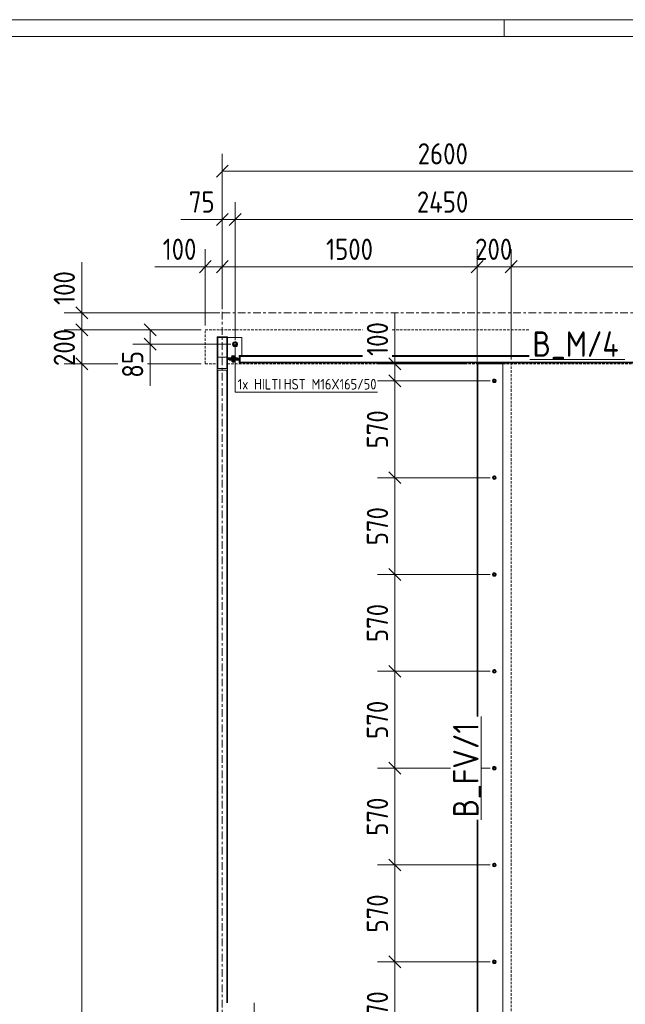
# Model space of a CAD drawing. Header units: millimetres. Extents: x 2063 to 3250, y -90 to 749.
# Tile 8 of 14: x 2376 to 2519, y 517 to 749. Entities that reach past the tile are written whole.
import ezdxf

# ---------------------------------------------------------------- set-up
doc = ezdxf.new("R2010")
doc.units = ezdxf.units.MM
doc.header["$LTSCALE"] = 0.6
for name, pattern in [('VERDECKT2', [1.5, 1, -0.5]), ('XKITLINE00', [0]), ('XKITLINE03', [6, 3, -1, 1, -1])]:
    doc.linetypes.add(name, pattern=pattern)
for name, color, linetype, lineweight in [('Bolt', 7, 'Continuous', 0), ('BoltMark', 3, 'Continuous', 0), ('DrawingSheet', 5, 'Continuous', 0), ('Part', 2, 'Continuous', 0), ('PartMark', 3, 'Continuous', 0), ('S-GRID', 1, 'Continuous', 0), ('Z-DIMENSIONS', 1, 'Continuous', 0)]:
    doc.layers.add(name, color=color, linetype=linetype, lineweight=lineweight)
doc.styles.add('ISOCPEUR', font='ISOCPEUR.TTF')

msp = doc.modelspace()

# ---------------------------------------------------------------- linework, layer by layer
at = {"layer": 'Bolt', "color": 3, "linetype": 'XKITLINE00', "lineweight": 0}
for p, q in [((2426.52, 672.89), (2427, 673.17)), ((2426.52, 672.33), (2426.52, 672.89)), ((2427, 673.17), (2427.48, 672.89)), ((2427.48, 672.89), (2427.48, 672.33)), ((2427, 672.06), (2426.52, 672.33)), ((2427.48, 672.33), (2427, 672.06)), ((2426.18, 669.62), (2426.12, 669.55)), ((2426.12, 669.55), (2426.12, 669.54)), ((2426.12, 669.45), (2426.12, 669.55)), ((2426.12, 669.54), (2426.13, 669.44)), ((2426.12, 669.54), (2427.08, 669.54)), ((2426.12, 669.45), (2426.18, 669.52)), ((2426.13, 669.44), (2426.12, 669.45)), ((2426.18, 669.14), (2426.12, 669.07)), ((2426.12, 669.07), (2426.16, 669.02)), ((2426.12, 668.97), (2426.12, 669.07)), ((2426.12, 668.97), (2426.18, 669.04)), ((2426.17, 668.92), (2426.12, 668.97)), ((2427.07, 669.44), (2426.13, 669.44)), ((2426.16, 669.02), (2426.17, 668.92)), ((2426.16, 669.02), (2427.04, 669.02)), ((2426.18, 668.9), (2426.17, 668.92)), ((2427.03, 668.92), (2426.17, 668.92)), ((2426.36, 669.67), (2426.18, 669.62)), ((2426.18, 669.52), (2426.36, 669.57)), ((2426.36, 669.19), (2426.18, 669.14)), ((2426.18, 669.04), (2426.36, 669.1)), ((2426.22, 668.89), (2426.18, 668.9)), ((2426.6, 669.1), (2426.22, 669.04)), ((2426.22, 669.04), (2426.22, 668.53)), ((2426.39, 668.5), (2426.22, 668.84)), ((2426.22, 668.66), (2426.6, 668.72)), ((2426.6, 668.46), (2426.22, 668.53)), ((2426.6, 669.96), (2426.24, 669.89)), ((2426.24, 669.89), (2426.24, 669.54)), ((2426.24, 669.86), (2426.96, 669.86)), ((2426.24, 669.61), (2426.6, 669.67)), ((2426.33, 669.48), (2426.32, 669.45)), ((2426.32, 669.45), (2426.33, 669.44)), ((2426.32, 669.26), (2426.32, 669.45)), ((2426.32, 669.26), (2426.33, 669.29)), ((2426.33, 669.29), (2426.32, 669.26)), ((2426.33, 669.24), (2426.32, 669.26)), ((2426.32, 669.26), (2426.33, 669.24)), ((2426.32, 669.07), (2426.32, 669.26)), ((2426.32, 669.07), (2426.33, 669.09)), ((2426.33, 669.04), (2426.32, 669.07)), ((2426.37, 669.5), (2426.33, 669.48)), ((2426.33, 669.44), (2426.33, 669.3)), ((2426.33, 669.29), (2426.37, 669.31)), ((2426.33, 669.3), (2426.34, 669.23)), ((2426.34, 669.23), (2426.33, 669.24)), ((2426.33, 669.24), (2426.34, 669.23)), ((2426.33, 669.09), (2426.37, 669.12)), ((2426.37, 669.02), (2426.33, 669.04)), ((2426.34, 669.23), (2426.37, 669.02)), ((2426.86, 669.23), (2426.34, 669.23)), ((2426.6, 669.69), (2426.36, 669.67)), ((2426.36, 669.57), (2426.6, 669.59)), ((2426.39, 669.58), (2426.36, 669.55)), ((2426.36, 669.55), (2426.36, 669.54)), ((2426.36, 668.48), (2426.36, 669.55)), ((2426.36, 669.54), (2426.39, 669.18)), ((2426.6, 669.21), (2426.36, 669.19)), ((2426.36, 669.1), (2426.6, 669.11)), ((2426.36, 668.48), (2426.39, 668.51)), ((2426.39, 668.44), (2426.36, 668.48)), ((2426.44, 669.52), (2426.37, 669.5)), ((2426.37, 669.31), (2426.44, 669.33)), ((2426.37, 669.12), (2426.44, 669.14)), ((2426.37, 669.02), (2426.38, 669.02)), ((2426.83, 669.02), (2426.37, 669.02)), ((2426.48, 669.61), (2426.39, 669.58)), ((2426.39, 669.18), (2426.48, 668.88)), ((2426.39, 668.51), (2426.48, 668.54)), ((2426.81, 668.5), (2426.39, 668.5)), ((2426.48, 668.42), (2426.39, 668.44)), ((2426.51, 669.53), (2426.44, 669.52)), ((2426.44, 669.33), (2426.51, 669.34)), ((2426.44, 669.14), (2426.51, 669.15)), ((2426.6, 669.62), (2426.48, 669.61)), ((2426.48, 668.88), (2426.6, 668.77)), ((2426.48, 668.54), (2426.6, 668.55)), ((2426.6, 668.41), (2426.48, 668.42)), ((2426.6, 669.53), (2426.51, 669.53)), ((2426.51, 669.34), (2426.6, 669.34)), ((2426.51, 669.15), (2426.6, 669.15)), ((2426.96, 669.89), (2426.6, 669.96)), ((2426.6, 669.67), (2426.6, 669.96)), ((2426.84, 669.67), (2426.6, 669.69)), ((2426.6, 669.67), (2426.96, 669.61)), ((2426.72, 669.61), (2426.6, 669.62)), ((2426.6, 669.59), (2426.84, 669.57)), ((2426.69, 669.53), (2426.6, 669.53)), ((2426.6, 669.34), (2426.69, 669.34)), ((2426.84, 669.19), (2426.6, 669.21)), ((2426.6, 669.15), (2426.69, 669.15)), ((2426.6, 669.11), (2426.84, 669.1)), ((2426.98, 669.04), (2426.6, 669.1)), ((2426.6, 668.72), (2426.6, 669.1)), ((2426.6, 668.77), (2426.72, 668.88)), ((2426.6, 668.72), (2426.98, 668.66)), ((2426.6, 668.55), (2426.72, 668.54)), ((2426.98, 668.53), (2426.6, 668.46)), ((2426.72, 668.42), (2426.6, 668.41)), ((2426.76, 669.52), (2426.69, 669.53)), ((2426.69, 669.34), (2426.76, 669.33)), ((2426.69, 669.15), (2426.76, 669.14)), ((2426.81, 669.58), (2426.72, 669.61)), ((2426.72, 668.88), (2426.81, 669.18)), ((2426.72, 668.54), (2426.81, 668.51)), ((2426.81, 668.44), (2426.72, 668.42)), ((2426.83, 669.5), (2426.76, 669.52)), ((2426.76, 669.33), (2426.83, 669.31)), ((2426.76, 669.14), (2426.83, 669.12)), ((2426.84, 669.55), (2426.81, 669.58)), ((2426.81, 669.18), (2426.84, 669.54)), ((2426.98, 668.84), (2426.81, 668.5)), ((2426.81, 668.51), (2426.84, 668.48)), ((2426.84, 668.48), (2426.81, 668.44)), ((2426.83, 669.02), (2426.82, 669.02)), ((2426.87, 669.48), (2426.83, 669.5)), ((2426.83, 669.31), (2426.87, 669.29)), ((2426.86, 669.23), (2426.83, 669.02)), ((2426.83, 669.12), (2426.87, 669.09)), ((2426.87, 669.04), (2426.83, 669.02)), ((2427.02, 669.62), (2426.84, 669.67)), ((2426.84, 669.57), (2427.02, 669.52)), ((2426.84, 669.54), (2426.84, 669.55)), ((2426.84, 668.48), (2426.84, 669.55)), ((2427.02, 669.14), (2426.84, 669.19)), ((2426.84, 669.1), (2427.02, 669.04)), ((2426.87, 669.24), (2426.86, 669.23)), ((2426.86, 669.23), (2426.87, 669.24)), ((2426.88, 669.45), (2426.87, 669.48)), ((2426.87, 669.44), (2426.88, 669.45)), ((2426.87, 669.44), (2426.87, 669.3)), ((2426.87, 669.29), (2426.88, 669.26)), ((2426.88, 669.26), (2426.87, 669.29)), ((2426.88, 669.26), (2426.87, 669.24)), ((2426.87, 669.24), (2426.88, 669.26)), ((2426.87, 669.09), (2426.88, 669.07)), ((2426.88, 669.07), (2426.87, 669.04)), ((2426.88, 669.26), (2426.88, 669.45)), ((2426.88, 669.07), (2426.88, 669.26)), ((2426.96, 669.86), (2426.96, 669.89)), ((2426.96, 669.89), (2426.96, 669.54)), ((2426.98, 668.53), (2426.98, 669.04)), ((2427.02, 668.9), (2426.98, 668.89)), ((2427.08, 669.55), (2427.02, 669.62)), ((2427.02, 669.52), (2427.08, 669.45)), ((2427.08, 669.07), (2427.02, 669.14)), ((2427.02, 669.04), (2427.08, 668.97)), ((2427.03, 668.92), (2427.02, 668.9)), ((2427.04, 669.02), (2427.03, 668.92)), ((2427.08, 668.97), (2427.03, 668.92)), ((2427.04, 669.02), (2427.08, 669.07)), ((2427.08, 669.54), (2427.07, 669.44)), ((2427.08, 669.45), (2427.07, 669.44)), ((2427.08, 669.54), (2427.08, 669.55)), ((2427.08, 669.45), (2427.08, 669.55)), ((2427.08, 668.97), (2427.08, 669.07)), ((2488, 664.37), (2487.68, 664.18)), ((2487.68, 664.18), (2487.68, 663.82)), ((2487.68, 663.82), (2488, 663.63)), ((2488.32, 664.18), (2488, 664.37)), ((2488, 663.63), (2488.32, 663.82)), ((2488.32, 663.82), (2488.32, 664.18)), ((2488, 641.57), (2487.68, 641.38)), ((2487.68, 641.38), (2487.68, 641.02)), ((2487.68, 641.02), (2488, 640.83)), ((2488.32, 641.38), (2488, 641.57)), ((2488, 640.83), (2488.32, 641.02)), ((2488.32, 641.02), (2488.32, 641.38)), ((2488, 618.77), (2487.68, 618.58)), ((2487.68, 618.58), (2487.68, 618.22)), ((2487.68, 618.22), (2488, 618.03)), ((2488.32, 618.58), (2488, 618.77)), ((2488, 618.03), (2488.32, 618.22)), ((2488.32, 618.22), (2488.32, 618.58)), ((2488, 595.97), (2487.68, 595.78)), ((2488.32, 595.78), (2488, 595.97)), ((2487.68, 595.78), (2487.68, 595.42)), ((2487.68, 595.42), (2488, 595.23)), ((2488, 595.23), (2488.32, 595.42)), ((2488.32, 595.42), (2488.32, 595.78)), ((2488, 573.17), (2487.68, 572.98)), ((2487.68, 572.98), (2487.68, 572.62)), ((2488.32, 572.98), (2488, 573.17)), ((2488.32, 572.62), (2488.32, 572.98)), ((2487.68, 572.62), (2488, 572.43)), ((2488, 572.43), (2488.32, 572.62)), ((2488, 550.37), (2487.68, 550.18)), ((2487.68, 550.18), (2487.68, 549.82)), ((2487.68, 549.82), (2488, 549.63)), ((2488.32, 550.18), (2488, 550.37)), ((2488, 549.63), (2488.32, 549.82)), ((2488.32, 549.82), (2488.32, 550.18)), ((2488, 527.57), (2487.68, 527.38)), ((2487.68, 527.38), (2487.68, 527.02)), ((2487.68, 527.02), (2488, 526.83)), ((2488.32, 527.38), (2488, 527.57)), ((2488, 526.83), (2488.32, 527.02)), ((2488.32, 527.02), (2488.32, 527.38))]:
    msp.add_line(p, q, dxfattribs=at)
for centre, radius, start, end in [((2427, 672.61), 0.6, 120, 300), ((2427, 672.61), 0.32, 30, 210), ((2427, 672.61), 0.6, 300, 120), ((2427, 672.61), 0.32, 210, 30), ((2488, 664), 0.42, 120, 300), ((2488, 664), 0.42, 300, 120), ((2488, 664), 0.2, 120, 300), ((2488, 664), 0.2, 300, 120), ((2488, 641.2), 0.42, 120, 300), ((2488, 641.2), 0.42, 300, 120), ((2488, 641.2), 0.2, 120, 300), ((2488, 641.2), 0.2, 300, 120), ((2488, 618.4), 0.42, 120, 300), ((2488, 618.4), 0.42, 300, 120), ((2488, 618.4), 0.2, 120, 300), ((2488, 618.4), 0.2, 300, 120), ((2488, 595.6), 0.42, 120, 300), ((2488, 595.6), 0.42, 300, 120), ((2488, 595.6), 0.2, 120, 300), ((2488, 595.6), 0.2, 300, 120), ((2488, 572.8), 0.42, 120, 300), ((2488, 572.8), 0.42, 300, 120), ((2488, 572.8), 0.2, 120, 300), ((2488, 572.8), 0.2, 300, 120), ((2488, 550), 0.42, 120, 300), ((2488, 550), 0.42, 300, 120), ((2488, 550), 0.2, 120, 300), ((2488, 550), 0.2, 300, 120), ((2488, 527.2), 0.42, 120, 300), ((2488, 527.2), 0.42, 300, 120), ((2488, 527.2), 0.2, 120, 300), ((2488, 527.2), 0.2, 300, 120)]:
    msp.add_arc(centre, radius, start, end, dxfattribs=at)
at = {"layer": 'BoltMark', "color": 4, "linetype": 'XKITLINE00', "lineweight": 0}
for p, q in [((2427, 672.61), (2427, 661.36)), ((2427, 661.36), (2460.53, 661.36))]:
    msp.add_line(p, q, dxfattribs=at)
at = {"layer": 'DrawingSheet', "color": 2, "linetype": 'XKITLINE00', "lineweight": 0}
for p, q in [((3250.33, 749.04), (2063.33, 749.04)), ((2490.33, 745.04), (2490.33, 749.04))]:
    msp.add_line(p, q, dxfattribs=at)
at = {"layer": 'DrawingSheet', "color": 3, "linetype": 'XKITLINE00', "lineweight": 0}
msp.add_line((3246.33, 745.04), (2067.33, 745.04), dxfattribs=at)
at = {"layer": 'Part', "color": 4, "linetype": 'VERDECKT2', "lineweight": 0}
for p, q in [((2420, 668), (2420, 676)), ((2420, 676), (2457, 676)), ((2464, 676), (2496.18, 676)), ((2420, 668), (2422.8, 668)), ((2425.2, 668), (2484, 668)), ((2490, 668), (2526.8, 668)), ((2490, 668), (2492, 668)), ((2492, 492.2), (2492, 668))]:
    msp.add_line(p, q, dxfattribs=at)
at = {"layer": 'Part', "color": 2, "linetype": 'XKITLINE00', "lineweight": 0}
for p, q in [((2425.2, 674.4), (2422.8, 674.4)), ((2422.8, 674.4), (2422.8, 674.2)), ((2422.8, 666.51), (2422.8, 674.2)), ((2422.8, 674.2), (2422.92, 674.2)), ((2425.2, 674.2), (2422.8, 674.2)), ((2422.92, 674.2), (2422.92, 666.92)), ((2425.08, 666.92), (2425.08, 674.2)), ((2425.08, 674.2), (2425.2, 674.2)), ((2425.2, 674.4), (2425.2, 674.2)), ((2428.6, 674.2), (2425.2, 674.2)), ((2425.2, 666.51), (2425.2, 674.2)), ((2428.6, 669.96), (2428.6, 674.2)), ((2422.92, 669.54), (2425.08, 669.54)), ((2425.2, 669.23), (2425.2, 669.44)), ((2425.2, 669.44), (2427.6, 669.44)), ((2425.2, 669.23), (2427.6, 669.23)), ((2425.2, 669), (2425.6, 669)), ((2425.6, 668.84), (2425.6, 669.23)), ((2425.6, 669.23), (2428, 669.23)), ((2425.6, 669.02), (2428, 669.02)), ((2425.6, 668.84), (2428, 668.84)), ((2427.6, 669.23), (2427.6, 669.44)), ((2428, 668.25), (2428, 669.96)), ((2428, 669.96), (2428.2, 669.96)), ((2428, 669.02), (2428, 669.23)), ((2428.2, 668.29), (2428, 668.29)), ((2428.2, 668.25), (2428, 668.25)), ((2428.2, 669.84), (2428.2, 669.96)), ((2428.2, 669.96), (2457, 669.96)), ((2428.2, 669.96), (2428.2, 668.25)), ((2428.2, 669.84), (2457, 669.84)), ((2428.2, 669.7), (2457, 669.7)), ((2428.2, 668.41), (2428.2, 668.25)), ((2523.8, 668.41), (2428.2, 668.41)), ((2428.2, 668.29), (2523.8, 668.29)), ((2523.8, 668.25), (2428.2, 668.25)), ((2464, 669.96), (2496.18, 669.96)), ((2464, 669.84), (2496.18, 669.84)), ((2464, 669.7), (2496.18, 669.7)), ((2484, 668), (2484, 585)), ((2484, 668), (2490, 668)), ((2484.12, 585), (2484.12, 668)), ((2490, 492.2), (2490, 668)), ((2422.8, 340.6), (2422.8, 666.51)), ((2422.8, 666.51), (2422.92, 666.51)), ((2422.8, 666.51), (2425.2, 666.51)), ((2422.92, 666.92), (2425.08, 666.92)), ((2422.92, 340.6), (2422.92, 666.51)), ((2425.08, 517.58), (2425.08, 666.51)), ((2425.08, 666.51), (2425.2, 666.51)), ((2425.2, 517.58), (2425.2, 666.51)), ((2484, 560.6), (2484, 477.6)), ((2484.12, 477.6), (2484.12, 560.6))]:
    msp.add_line(p, q, dxfattribs=at)
at = {"layer": 'PartMark', "color": 1, "linetype": 'XKITLINE00', "lineweight": 0}
for p, q in [((2496.38, 669.06), (2518.72, 669.06)), ((2484.9, 560.6), (2484.9, 585)), ((2431.5, 492.15), (2431.5, 517.58))]:
    msp.add_line(p, q, dxfattribs=at)
at = {"layer": 'S-GRID', "color": 1, "linetype": 'XKITLINE03', "lineweight": 0}
for p, q in [((2424, -19.93), (2424, 697.28)), ((2398.84, 680), (2582.69, 680))]:
    msp.add_line(p, q, dxfattribs=at)
at = {"layer": 'Z-DIMENSIONS', "color": 7, "linetype": 'XKITLINE00', "lineweight": 0}
for p, q in [((2424, 684.78), (2424, 717.46)), ((2425.41, 714.77), (2422.59, 711.94)), ((2424, 713.36), (2528, 713.36)), ((2424, 682.3), (2424, 706.1)), ((2427, 673.61), (2427, 706.1)), ((2427, 673.61), (2427, 706.1)), ((2425.41, 703.42), (2422.59, 700.59)), ((2428.41, 703.42), (2425.59, 700.59)), ((2428.41, 703.42), (2425.59, 700.59)), ((2424, 702), (2414.23, 702)), ((2424, 702), (2414.23, 702)), ((2424, 702), (2427, 702)), ((2427, 702), (2525, 702)), ((2420, 677), (2420, 694.98)), ((2424, 681), (2424, 694.98)), ((2424, 681), (2424, 694.98)), ((2484, 665.3), (2484, 694.98)), ((2492, 669), (2492, 694.98)), ((2390.91, 680), (2390.91, 691.91)), ((2390.91, 680), (2390.91, 691.91)), ((2420, 690.88), (2408.09, 690.88)), ((2420, 690.88), (2408.09, 690.88)), ((2421.41, 692.3), (2418.59, 689.47)), ((2420, 690.88), (2424, 690.88)), ((2425.41, 692.3), (2422.59, 689.47)), ((2425.41, 692.3), (2422.59, 689.47)), ((2424, 690.88), (2484, 690.88)), ((2485.41, 692.3), (2482.59, 689.47)), ((2484.6, 691.48), (2482.59, 689.47)), ((2484, 665.3), (2484, 691.48)), ((2484, 690.88), (2492, 690.88)), ((2493.41, 692.3), (2490.59, 689.47)), ((2492.6, 691.48), (2490.59, 689.47)), ((2492, 669), (2492, 691.48)), ((2492, 690.88), (2832, 690.88)), ((2423, 680), (2386.81, 680)), ((2389.5, 681.41), (2392.33, 678.59)), ((2390.91, 676), (2390.91, 680)), ((2464.6, 668), (2464.6, 679.91)), ((2464.6, 668), (2464.6, 679.91)), ((2389.5, 677.41), (2392.33, 674.59)), ((2405.59, 677.41), (2408.42, 674.59)), ((2419, 676), (2386.81, 676)), ((2390.31, 676.6), (2392.33, 674.59)), ((2419, 676), (2390.31, 676)), ((2390.91, 668), (2390.91, 676)), ((2419, 676), (2402.91, 676)), ((2407.01, 672.61), (2407.01, 676)), ((2426, 672.61), (2402.91, 672.61)), ((2405.59, 674.03), (2408.42, 671.2)), ((2407.01, 672.61), (2407.01, 662.85)), ((2407.01, 672.61), (2407.01, 662.85)), ((2399.41, 668), (2386.81, 668)), ((2389.5, 669.41), (2392.33, 666.59)), ((2390.31, 668.6), (2392.33, 666.59)), ((2399.41, 668), (2390.31, 668)), ((2390.91, 12), (2390.91, 668)), ((2419, 668), (2406.41, 668)), ((2419, 668), (2406.41, 668)), ((2480.97, 668), (2460.5, 668)), ((2463.18, 669.41), (2466.01, 666.59)), ((2464.6, 664), (2464.6, 668)), ((2463.18, 665.41), (2466.01, 662.59)), ((2463.18, 665.41), (2466.01, 662.59)), ((2487, 664), (2460.5, 664)), ((2487, 664), (2460.5, 664)), ((2464.6, 641.2), (2464.6, 664)), ((2463.18, 642.61), (2466.01, 639.79)), ((2463.18, 642.61), (2466.01, 639.79)), ((2487, 641.2), (2460.5, 641.2)), ((2487, 641.2), (2460.5, 641.2)), ((2464.6, 618.4), (2464.6, 641.2)), ((2463.18, 619.81), (2466.01, 616.99)), ((2463.18, 619.81), (2466.01, 616.99)), ((2487, 618.4), (2460.5, 618.4)), ((2487, 618.4), (2460.5, 618.4)), ((2464.6, 595.6), (2464.6, 618.4)), ((2463.18, 597.01), (2466.01, 594.19)), ((2463.18, 597.01), (2466.01, 594.19)), ((2487, 595.6), (2460.5, 595.6)), ((2487, 595.6), (2460.5, 595.6)), ((2464.6, 572.8), (2464.6, 595.6)), ((2477.7, 572.8), (2460.5, 572.8)), ((2477.7, 572.8), (2460.5, 572.8)), ((2463.18, 574.21), (2466.01, 571.39)), ((2463.18, 574.21), (2466.01, 571.39)), ((2464.6, 550), (2464.6, 572.8)), ((2487, 572.8), (2484.9, 572.8)), ((2487, 572.8), (2484.9, 572.8)), ((2487, 550), (2460.5, 550)), ((2487, 550), (2460.5, 550)), ((2463.18, 551.41), (2466.01, 548.59)), ((2463.18, 551.41), (2466.01, 548.59)), ((2464.6, 527.2), (2464.6, 550)), ((2463.18, 528.61), (2466.01, 525.79)), ((2463.18, 528.61), (2466.01, 525.79)), ((2487, 527.2), (2460.5, 527.2)), ((2487, 527.2), (2460.5, 527.2)), ((2464.6, 504.4), (2464.6, 527.2))]:
    msp.add_line(p, q, dxfattribs=at)
at = {"layer": 'Z-DIMENSIONS', "color": 3}
for p in [(2424, 713.36), (2424, 702), (2427, 702), (2427, 702), (2420, 690.88), (2424, 690.88), (2424, 690.88), (2484, 690.88), (2484, 690.88), (2492, 690.88), (2492, 690.88), (2390.91, 680), (2390.91, 676), (2390.91, 676), (2407.01, 676), (2407.01, 672.61), (2390.91, 668), (2390.91, 668), (2464.6, 668), (2464.6, 664), (2464.6, 664), (2464.6, 641.2), (2464.6, 641.2), (2464.6, 618.4), (2464.6, 618.4), (2464.6, 595.6), (2464.6, 595.6), (2464.6, 572.8), (2464.6, 572.8), (2464.6, 550), (2464.6, 550), (2464.6, 527.2), (2464.6, 527.2)]:
    msp.add_point(p, dxfattribs=at)

# ---------------------------------------------------------------- texts
at = {"layer": 'BoltMark', "color": 4, "style": 'ISOCPEUR', "width": 0.85}
for s, p in [('1', (2427.6, 661.96)), ('x HILTI', (2428.67, 661.96)), ('HST M16X165/50', (2438.45, 661.96))]:
    msp.add_text(s, height=2.5, dxfattribs=at).set_placement(p)
at = {"layer": 'PartMark', "color": 1, "style": 'ISOCPEUR', "width": 0.85}
msp.add_text('B_M/4', height=6, dxfattribs=at).set_placement((2496.98, 669.66))
msp.add_text('B_FV/1', height=6, rotation=90.0002, dxfattribs=at).set_placement((2484.3, 561.2))
at = {"layer": 'Z-DIMENSIONS', "color": 3, "style": 'ISOCPEUR', "width": 0.85}
for s, p in [('2600', (2469.98, 714.96)), ('75', (2416.11, 703.6)), ('2450', (2469.77, 703.6)), ('100', (2409.96, 692.48)), ('1500', (2448.41, 692.48)), ('200', (2483.49, 692.48))]:
    msp.add_text(s, height=5, dxfattribs=at).set_placement(p)
for s, p in [('100', (2389.31, 681.88)), ('100', (2463, 669.87)), ('200', (2389.31, 667.49)), ('85', (2405.41, 664.72)), ('570', (2463, 648.09)), ('570', (2463, 625.29)), ('570', (2463, 602.49)), ('570', (2463, 579.69)), ('570', (2463, 556.89)), ('570', (2463, 534.09)), ('570', (2463, 511.29))]:
    msp.add_text(s, height=5, rotation=90.0002, dxfattribs=at).set_placement(p)

doc.saveas('drawing.dxf')
